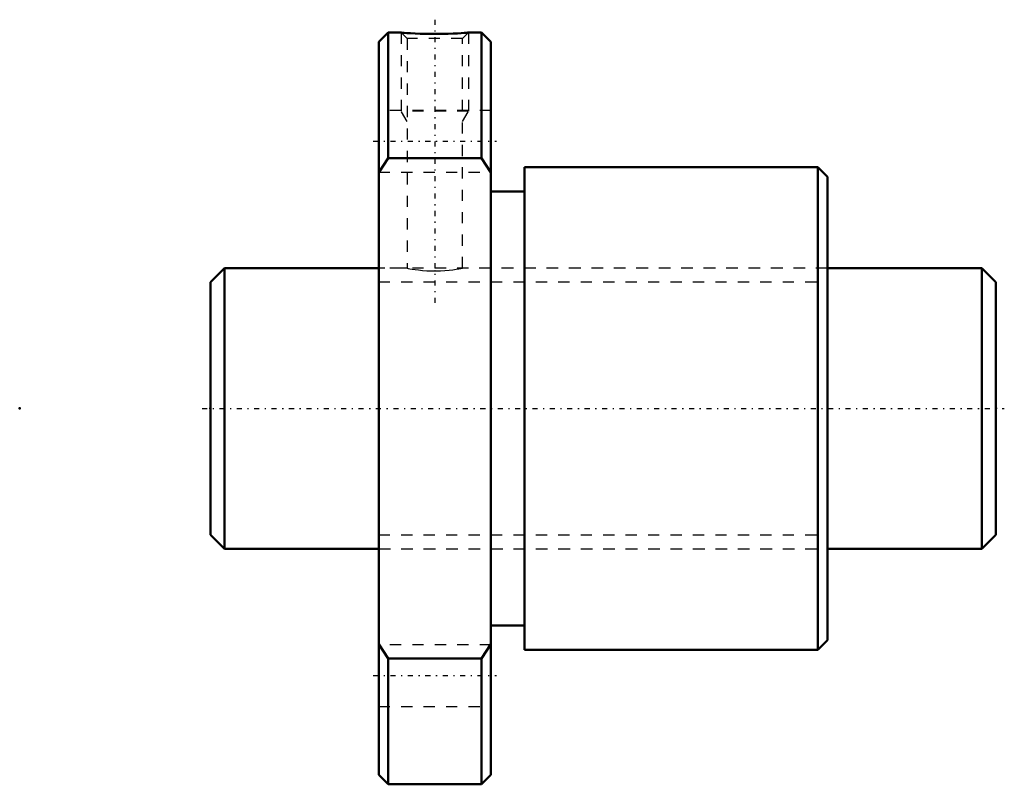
# Model space of a CAD drawing. Header units: millimetres. Extents: x -17 to 70.8, y -33.5 to 34.6.
import ezdxf

# ---------------------------------------------------------------- set-up
doc = ezdxf.new("R2010")
doc.units = ezdxf.units.MM
doc.linetypes.add('Center', pattern=[1.5, 0.45, -0.5, 0.05, -0.5])
doc.linetypes.add('Dashed', pattern=[2, 1, -1])
for name, color, linetype, lineweight in [('2d ConnectionPoints', 7, 'Continuous', 50), ('AM_0', 7, 'Continuous', 50), ('AM_5', 3, 'Continuous', 25), ('AM_7', 7, 'Center', 25), ('AM_9', 6, 'Dashed', 25)]:
    doc.layers.add(name, color=color, linetype=linetype, lineweight=lineweight)

# ---------------------------------------------------------------- blocks, each defined once
blk = doc.blocks.new('1_BTK_2505V_2_6ZZ_Nut_0_in_BTK2505V_2_6ZZ_70LC7T_000_0')
at = {"layer": 'AM_0'}
for p, q in [((15.838, 33.5), (15, 32.663)), ((17.01, 33.5), (15.838, 33.5)), ((15.838, 33.5), (15.838, 22.299)), ((24.163, 33.5), (22.994, 33.5)), ((25, 32.663), (24.163, 33.5)), ((24.163, 33.5), (24.163, 22.299)), ((15, 32.663), (15, -32.663)), ((25, 32.663), (25, -32.663)), ((15.838, 22.299), (15, 21.02)), ((24.163, 22.299), (15.838, 22.299)), ((25, 21.02), (24.163, 22.299)), ((54.14, 21.5), (28, 21.5)), ((28, 21.5), (28, -21.5)), ((55, 20.64), (54.14, 21.5)), ((54.14, 21.5), (54.14, -21.5)), ((55, 20.64), (55, -20.64)), ((28, 19.35), (25, 19.35)), ((25, -19.35), (28, -19.35)), ((15, -21.02), (15.838, -22.299)), ((24.163, -22.299), (25, -21.02)), ((54.14, -21.5), (55, -20.64)), ((28, -21.5), (54.14, -21.5)), ((15.838, -22.299), (24.163, -22.299)), ((15.838, -22.299), (15.838, -33.5)), ((24.163, -22.299), (24.163, -33.5)), ((15, -32.663), (15.838, -33.5)), ((24.163, -33.5), (25, -32.663)), ((15.838, -33.5), (24.163, -33.5))]:
    blk.add_line(p, q, dxfattribs=at)
blk.add_lwpolyline([(23, 33.5), (22.999, 33.5), (22.948, 33.496), (22.819, 33.486), (22.621, 33.471), (22.352, 33.452), (22.023, 33.433), (21.633, 33.413), (21.196, 33.396), (20.714, 33.383), (20.211, 33.377), (19.688, 33.378), (19.181, 33.386), (18.682, 33.4), (18.238, 33.419), (17.833, 33.441), (17.512, 33.461), (17.256, 33.48), (17.093, 33.492), (17.009, 33.499), (17, 33.5)], dxfattribs=at)
at = {"layer": 'AM_5', "linetype": 'Dashed'}
for p, q in [((17, 33.5), (17, 26.5)), ((23, 33.5), (23, 26.5)), ((23, 26.5), (17, 26.5)), ((17.541, 25.562), (17, 26.5)), ((22.458, 25.562), (23, 26.5))]:
    blk.add_line(p, q, dxfattribs=at)
at = {"layer": 'AM_7'}
for p, q in [((20, 34.65), (20, 9.35)), ((14.5, 23.816), (25.5, 23.816)), ((14.5, -23.816), (25.5, -23.816))]:
    blk.add_line(p, q, dxfattribs=at)
at = {"layer": 'AM_9'}
for p, q in [((17, 33.5), (17.541, 32.959)), ((22.458, 32.959), (23, 33.5)), ((17.541, 32.959), (17.541, 12.498)), ((22.458, 32.959), (17.541, 32.959)), ((22.458, 12.5), (22.458, 32.959)), ((25, 26.566), (15, 26.566)), ((15, 21.066), (25, 21.066)), ((15.05, 15), (15, 15)), ((15.05, 15), (15.05, -15)), ((55, 15), (54.95, 15)), ((54.95, 15), (54.95, -15)), ((17.55, 12.5), (15.05, 12.5)), ((54.95, 12.5), (22.455, 12.5)), ((20.037, 12.256), (20, 12.256)), ((15.05, -12.5), (54.95, -12.5)), ((15, -15), (15.05, -15)), ((54.95, -15), (55, -15)), ((25, -21.066), (15, -21.066)), ((15, -26.566), (25, -26.566))]:
    blk.add_line(p, q, dxfattribs=at)
blk.add_lwpolyline([(17.541, 12.5), (17.556, 12.497), (17.631, 12.483), (17.773, 12.456), (17.973, 12.422), (18.235, 12.382), (18.543, 12.342), (18.901, 12.305), (19.282, 12.277), (19.696, 12.26), (20.1, 12.256), (20.513, 12.267), (20.896, 12.289), (21.265, 12.321), (21.593, 12.359), (21.886, 12.4), (22.122, 12.438), (22.303, 12.47), (22.414, 12.491), (22.458, 12.5), (22.458, 12.5)], dxfattribs=at)
blk = doc.blocks.new('2_BTK_2505V_2_600_Shaft_0_in_BTK2505V_2_6ZZ_70LC7T_000_0')
at = {"layer": 'AM_0'}
for p, q in [((1.25, 12.5), (0, 11.25)), ((15, 12.5), (1.25, 12.5)), ((1.25, 12.5), (1.25, -12.5)), ((68.75, 12.5), (55, 12.5)), ((70, 11.25), (68.75, 12.5)), ((68.75, 12.5), (68.75, -12.5)), ((0, 11.25), (0, -11.25)), ((70, 11.25), (70, -11.25)), ((0, -11.25), (1.25, -12.5)), ((68.75, -12.5), (70, -11.25)), ((1.25, -12.5), (15, -12.5)), ((55, -12.5), (68.75, -12.5))]:
    blk.add_line(p, q, dxfattribs=at)
at = {"layer": 'AM_5', "linetype": 'Dashed'}
for p, q in [((15, 11.273), (55, 11.273)), ((15, -11.273), (55, -11.273))]:
    blk.add_line(p, q, dxfattribs=at)
at = {"layer": 'AM_7'}
blk.add_line((-0.75, 0), (70.75, 0), dxfattribs=at)
at = {"layer": 'AM_9'}
for p, q in [((55, 12.5), (15, 12.5)), ((15, -12.5), (55, -12.5))]:
    blk.add_line(p, q, dxfattribs=at)

msp = doc.modelspace()

# ---------------------------------------------------------------- linework, layer by layer
at = {"layer": '2d ConnectionPoints'}
for p in [(-17, 0), (0, 0), (70, 0)]:
    msp.add_point(p, dxfattribs=at)

# ---------------------------------------------------------------- block references
for name in ['1_BTK_2505V_2_6ZZ_Nut_0_in_BTK2505V_2_6ZZ_70LC7T_000_0', '2_BTK_2505V_2_600_Shaft_0_in_BTK2505V_2_6ZZ_70LC7T_000_0']:
    msp.add_blockref(name, (0, 0))

doc.saveas('drawing.dxf')
